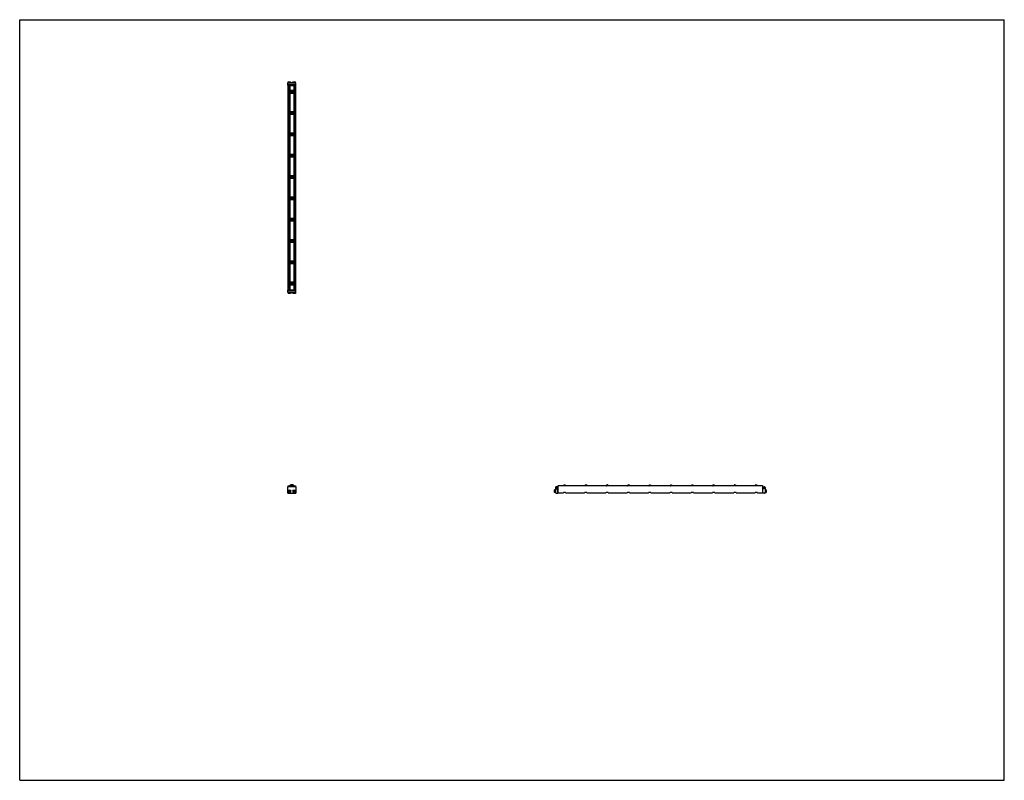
# Model space of a CAD drawing. Header units: inches. Extents: x 0 to 154, y 0 to 119.
import ezdxf

# ---------------------------------------------------------------- set-up
doc = ezdxf.new("R2010")
doc.units = ezdxf.units.IN
doc.header["$LTSCALE"] = 8.47
doc.header["$MEASUREMENT"] = 0
doc.layers.get('0').update_dxf_attribs({"linetype": 'CONTINUOUS'})
for name, color, linetype in [('240826_BL10', 7, 'CONTINUOUS'), ('240826_BL11', 7, 'CONTINUOUS'), ('240826_BL12', 7, 'CONTINUOUS'), ('240826_BL15', 7, 'CONTINUOUS'), ('240826_BL4', 7, 'CONTINUOUS'), ('240826_BL5', 7, 'CONTINUOUS'), ('240826_BL6', 7, 'CONTINUOUS'), ('240826_BL7', 7, 'CONTINUOUS'), ('240826_BL8', 7, 'CONTINUOUS'), ('240826_BL9', 7, 'CONTINUOUS'), ('240827_CAE_BL0', 7, 'CONTINUOUS'), ('240827_CAE_BL13', 7, 'CONTINUOUS'), ('2410WW_CAE_241032_BL16', 7, 'CONTINUOUS'), ('2436WW_243632_BL1', 7, 'CONTINUOUS'), ('X920693M_BL14', 7, 'CONTINUOUS'), ('X920693M_BL17', 7, 'CONTINUOUS'), ('X920693M_BL2', 7, 'CONTINUOUS'), ('X920693M_BL3', 7, 'CONTINUOUS')]:
    doc.layers.add(name, color=color, linetype=linetype)

# ---------------------------------------------------------------- blocks, each defined once
blk = doc.blocks.new('240827_CAE_BL0', base_point=(63.07, 60.81))
at = {"layer": '240827_CAE_BL0', "color": 7, "linetype": 'CONTINUOUS'}
for p, q in [((41.95, 76.7), (43.17, 76.7)), ((41.95, 76.34), (41.95, 76.7)), ((41.95, 76.59), (43.17, 76.59)), ((41.95, 76.34), (43.17, 76.34)), ((43.17, 76.34), (43.17, 76.7)), ((41.95, 44.92), (41.95, 45.92)), ((43.17, 45.92), (41.95, 45.92)), ((41.95, 44.92), (43.17, 44.92)), ((43.17, 45.92), (43.17, 44.92)), ((83.82, 45.83), (83.82, 45.01)), ((84.07, 45.92), (83.91, 45.92)), ((83.91, 44.92), (84.18, 44.92)), ((83.98, 45.75), (83.98, 45.62)), ((84.07, 45.75), (83.98, 45.75)), ((83.98, 45.62), (84.18, 45.62)), ((84.07, 45.92), (84.07, 45.75)), ((84.18, 44.92), (84.18, 45.62))]:
    blk.add_line(p, q, dxfattribs=at)
for centre, start, end in [((83.91, 45.83), 90, 180), ((83.91, 45.01), 180, 270)]:
    blk.add_arc(centre, 0.09, start, end, dxfattribs=at)
blk = doc.blocks.new('2436WW_243632_BL1', base_point=(79.08, 76.86))
at = {"layer": '2436WW_243632_BL1', "color": 7, "linetype": 'CONTINUOUS'}
for p, q in [((41.95, 108.72), (41.95, 76.72)), ((41.95, 108.72), (43.17, 108.72)), ((41.97, 108.72), (41.97, 76.72)), ((42.1, 108.72), (42.1, 107.83)), ((42.25, 108.72), (42.25, 107.91)), ((42.87, 107.91), (42.25, 107.91)), ((42.87, 108.72), (42.87, 107.91)), ((43.02, 108.72), (43.02, 107.83)), ((43.15, 108.72), (43.15, 76.72)), ((43.17, 76.72), (43.17, 108.72)), ((42.1, 107.6), (42.1, 104.5)), ((42.25, 107.53), (42.25, 104.57)), ((42.25, 107.53), (42.87, 107.53)), ((42.87, 107.53), (42.87, 104.57)), ((43.02, 107.6), (43.02, 104.5)), ((42.1, 104.27), (42.1, 101.16)), ((42.87, 104.57), (42.25, 104.57)), ((42.25, 104.2), (42.25, 101.24)), ((42.25, 104.2), (42.87, 104.2)), ((42.87, 104.2), (42.87, 101.24)), ((43.02, 104.27), (43.02, 101.16)), ((42.1, 100.94), (42.1, 97.83)), ((42.87, 101.24), (42.25, 101.24)), ((42.25, 100.86), (42.25, 97.91)), ((42.25, 100.86), (42.87, 100.86)), ((42.87, 100.86), (42.87, 97.91)), ((43.02, 100.94), (43.02, 97.83)), ((42.1, 97.6), (42.1, 94.5)), ((42.87, 97.91), (42.25, 97.91)), ((42.25, 97.53), (42.25, 94.57)), ((42.25, 97.53), (42.87, 97.53)), ((42.87, 97.53), (42.87, 94.57)), ((43.02, 97.6), (43.02, 94.5)), ((42.1, 94.27), (42.1, 91.16)), ((42.87, 94.57), (42.25, 94.57)), ((42.25, 94.2), (42.25, 91.24)), ((42.25, 94.2), (42.87, 94.2)), ((42.87, 94.2), (42.87, 91.24)), ((43.02, 94.27), (43.02, 91.16)), ((42.1, 90.94), (42.1, 87.83)), ((42.87, 91.24), (42.25, 91.24)), ((42.25, 90.86), (42.87, 90.86)), ((42.25, 90.86), (42.25, 87.91)), ((42.87, 90.86), (42.87, 87.91)), ((43.02, 90.94), (43.02, 87.83)), ((42.87, 87.91), (42.25, 87.91)), ((42.1, 87.6), (42.1, 84.5)), ((42.25, 87.53), (42.87, 87.53)), ((42.25, 87.53), (42.25, 84.57)), ((42.87, 87.53), (42.87, 84.57)), ((43.02, 87.6), (43.02, 84.5)), ((42.1, 84.27), (42.1, 81.16)), ((42.87, 84.57), (42.25, 84.57)), ((42.25, 84.2), (42.87, 84.2)), ((42.25, 84.2), (42.25, 81.24)), ((42.87, 84.2), (42.87, 81.24)), ((43.02, 84.27), (43.02, 81.16)), ((42.1, 80.94), (42.1, 77.83)), ((42.87, 81.24), (42.25, 81.24)), ((42.25, 80.86), (42.87, 80.86)), ((42.25, 80.86), (42.25, 77.91)), ((42.87, 80.86), (42.87, 77.91)), ((43.02, 80.94), (43.02, 77.83)), ((42.1, 77.6), (42.1, 76.72)), ((42.87, 77.91), (42.25, 77.91)), ((42.25, 77.53), (42.87, 77.53)), ((42.25, 77.53), (42.25, 76.72)), ((42.87, 77.53), (42.87, 76.72)), ((43.02, 77.6), (43.02, 76.72)), ((41.96, 76.72), (41.95, 76.72)), ((41.97, 76.72), (43.17, 76.72)), ((41.97, 45.92), (41.97, 46.05)), ((41.97, 46.05), (42.1, 46.05)), ((42.1, 46.05), (42.1, 45.92)), ((43.02, 45.92), (43.02, 46.05)), ((43.02, 46.05), (43.15, 46.05)), ((43.15, 46.05), (43.15, 45.92)), ((84.2, 46.08), (84.2, 46.11)), ((84.2, 46.11), (85.02, 46.11)), ((84.2, 45), (84.2, 46.05)), ((116.2, 46.05), (84.2, 46.05)), ((84.2, 45), (85.03, 45)), ((85.02, 46.11), (85.02, 46.05)), ((85.38, 45), (88.36, 45)), ((85.39, 46.05), (85.39, 46.11)), ((85.39, 46.11), (88.35, 46.11)), ((88.35, 46.11), (88.35, 46.05)), ((88.71, 45), (91.69, 45)), ((88.72, 46.05), (88.72, 46.11)), ((88.72, 46.11), (91.68, 46.11)), ((91.68, 46.11), (91.68, 46.05)), ((92.05, 45), (95.03, 45)), ((92.06, 46.05), (92.06, 46.11)), ((92.06, 46.11), (95.02, 46.11)), ((95.02, 46.11), (95.02, 46.05)), ((95.38, 45), (98.36, 45)), ((95.39, 46.05), (95.39, 46.11)), ((95.39, 46.11), (98.35, 46.11)), ((98.35, 46.11), (98.35, 46.05)), ((98.71, 45), (101.69, 45)), ((98.72, 46.05), (98.72, 46.11)), ((98.72, 46.11), (101.68, 46.11)), ((101.68, 46.11), (101.68, 46.05)), ((102.05, 45), (105.03, 45)), ((102.06, 46.11), (105.02, 46.11)), ((102.06, 46.05), (102.06, 46.11)), ((105.02, 46.11), (105.02, 46.05)), ((105.38, 45), (108.36, 45)), ((105.39, 46.11), (108.35, 46.11)), ((105.39, 46.05), (105.39, 46.11)), ((108.35, 46.11), (108.35, 46.05)), ((108.71, 45), (111.69, 45)), ((108.72, 46.11), (111.68, 46.11)), ((108.72, 46.05), (108.72, 46.11)), ((111.68, 46.11), (111.68, 46.05)), ((112.05, 45), (115.03, 45)), ((112.06, 46.11), (115.02, 46.11)), ((112.06, 46.05), (112.06, 46.11)), ((115.02, 46.11), (115.02, 46.05)), ((115.38, 45), (116.2, 45)), ((115.39, 46.11), (116.2, 46.11)), ((115.39, 46.05), (115.39, 46.11)), ((116.2, 46.11), (116.2, 45))]:
    blk.add_line(p, q, dxfattribs=at)
for centre, radius, start, end in [((42.25, 107.72), 0.188, 90, 270), ((42.87, 107.72), 0.188, 270, 90), ((42.25, 104.38), 0.188, 90, 270), ((42.87, 104.38), 0.188, 270, 90), ((42.25, 101.05), 0.188, 90, 270), ((42.87, 101.05), 0.188, 270, 90), ((42.25, 97.72), 0.188, 90, 270), ((42.87, 97.72), 0.188, 270, 90), ((42.25, 94.38), 0.188, 90, 270), ((42.87, 94.38), 0.188, 270, 90), ((42.25, 91.05), 0.188, 90, 270), ((42.87, 91.05), 0.188, 270, 90), ((42.25, 87.72), 0.188, 90, 270), ((42.87, 87.72), 0.188, 270, 90), ((42.25, 84.38), 0.188, 90, 270), ((42.87, 84.38), 0.188, 270, 90), ((42.25, 81.05), 0.188, 90, 270), ((42.87, 81.05), 0.188, 270, 90), ((42.25, 77.72), 0.188, 90, 270), ((42.87, 77.72), 0.188, 270, 90), ((42.19, 45.23), 0.233, 177.7393, 181.3717), ((42.56, 45.8), 0.312, 23.6337, 156.3674), ((42.56, 45.8), 0.161, 51.4637, 128.5483), ((42.94, 45.23), 0.233, 356.9736, 7.3249)]:
    blk.add_arc(centre, radius, start, end, dxfattribs=at)
for points, knots in [([(85.2, 45.04), (85.18, 45.04), (85.15, 45.03), (85.1, 45.02), (85.07, 45.01), (85.05, 45.01), (85.04, 45), (85.03, 45), (85.03, 45)], [0, 0, 0, 0, 0.317915, 0.607577, 0.734261, 0.844276, 0.9339, 1, 1, 1, 1]), ([(85.37, 45), (85.37, 45), (85.36, 45.01), (85.34, 45.01), (85.3, 45.02), (85.26, 45.03), (85.22, 45.04), (85.2, 45.04)], [0, 0, 0, 0, 0.077104, 0.17353, 0.412551, 0.694728, 1, 1, 1, 1]), ([(85.38, 45), (85.38, 45), (85.38, 45), (85.38, 45), (85.37, 45)], [0, 0, 0, 0, 0.226322, 1, 1, 1, 1]), ([(88.54, 45.04), (88.52, 45.04), (88.48, 45.03), (88.44, 45.02), (88.41, 45.01), (88.39, 45.01), (88.37, 45), (88.36, 45), (88.36, 45)], [0, 0, 0, 0, 0.317915, 0.607577, 0.734261, 0.844276, 0.9339, 1, 1, 1, 1]), ([(88.71, 45), (88.7, 45), (88.69, 45.01), (88.67, 45.01), (88.64, 45.02), (88.59, 45.03), (88.55, 45.04), (88.54, 45.04)], [0, 0, 0, 0, 0.077104, 0.17353, 0.412551, 0.694728, 1, 1, 1, 1]), ([(88.71, 45), (88.71, 45), (88.71, 45), (88.71, 45), (88.71, 45)], [0, 0, 0, 0, 0.226322, 1, 1, 1, 1]), ([(91.87, 45.04), (91.85, 45.04), (91.81, 45.03), (91.77, 45.02), (91.74, 45.01), (91.72, 45.01), (91.71, 45), (91.7, 45), (91.69, 45)], [0, 0, 0, 0, 0.317915, 0.607577, 0.734261, 0.844276, 0.9339, 1, 1, 1, 1]), ([(92.04, 45), (92.04, 45), (92.03, 45.01), (92, 45.01), (91.97, 45.02), (91.92, 45.03), (91.89, 45.04), (91.87, 45.04)], [0, 0, 0, 0, 0.077104, 0.17353, 0.412551, 0.694728, 1, 1, 1, 1]), ([(92.05, 45), (92.05, 45), (92.04, 45), (92.04, 45), (92.04, 45)], [0, 0, 0, 0, 0.226322, 1, 1, 1, 1]), ([(95.2, 45.04), (95.18, 45.04), (95.15, 45.03), (95.1, 45.02), (95.07, 45.01), (95.05, 45.01), (95.04, 45), (95.03, 45), (95.03, 45)], [0, 0, 0, 0, 0.317915, 0.607577, 0.734261, 0.844276, 0.9339, 1, 1, 1, 1]), ([(95.37, 45), (95.37, 45), (95.36, 45.01), (95.34, 45.01), (95.3, 45.02), (95.26, 45.03), (95.22, 45.04), (95.2, 45.04)], [0, 0, 0, 0, 0.077104, 0.17353, 0.412551, 0.694728, 1, 1, 1, 1]), ([(95.38, 45), (95.38, 45), (95.38, 45), (95.38, 45), (95.37, 45)], [0, 0, 0, 0, 0.226322, 1, 1, 1, 1]), ([(98.54, 45.04), (98.52, 45.04), (98.48, 45.03), (98.44, 45.02), (98.41, 45.01), (98.39, 45.01), (98.37, 45), (98.36, 45), (98.36, 45)], [0, 0, 0, 0, 0.317915, 0.607577, 0.734261, 0.844276, 0.9339, 1, 1, 1, 1]), ([(98.71, 45), (98.7, 45), (98.69, 45.01), (98.67, 45.01), (98.64, 45.02), (98.59, 45.03), (98.55, 45.04), (98.54, 45.04)], [0, 0, 0, 0, 0.077104, 0.17353, 0.412551, 0.694728, 1, 1, 1, 1]), ([(98.71, 45), (98.71, 45), (98.71, 45), (98.71, 45), (98.71, 45)], [0, 0, 0, 0, 0.226322, 1, 1, 1, 1]), ([(101.87, 45.04), (101.85, 45.04), (101.81, 45.03), (101.77, 45.02), (101.74, 45.01), (101.72, 45.01), (101.71, 45), (101.7, 45), (101.69, 45)], [0, 0, 0, 0, 0.317915, 0.607577, 0.734261, 0.844276, 0.9339, 1, 1, 1, 1]), ([(102.04, 45), (102.04, 45), (102.03, 45.01), (102, 45.01), (101.97, 45.02), (101.92, 45.03), (101.89, 45.04), (101.87, 45.04)], [0, 0, 0, 0, 0.077104, 0.17353, 0.412551, 0.694728, 1, 1, 1, 1]), ([(102.05, 45), (102.05, 45), (102.04, 45), (102.04, 45), (102.04, 45)], [0, 0, 0, 0, 0.226322, 1, 1, 1, 1]), ([(105.2, 45.04), (105.18, 45.04), (105.15, 45.03), (105.1, 45.02), (105.07, 45.01), (105.05, 45.01), (105.04, 45), (105.03, 45), (105.03, 45)], [0, 0, 0, 0, 0.317915, 0.607577, 0.734261, 0.844276, 0.9339, 1, 1, 1, 1]), ([(105.37, 45), (105.37, 45), (105.36, 45.01), (105.34, 45.01), (105.3, 45.02), (105.26, 45.03), (105.22, 45.04), (105.2, 45.04)], [0, 0, 0, 0, 0.077104, 0.17353, 0.412551, 0.694728, 1, 1, 1, 1]), ([(105.38, 45), (105.38, 45), (105.38, 45), (105.38, 45), (105.37, 45)], [0, 0, 0, 0, 0.226322, 1, 1, 1, 1]), ([(108.54, 45.04), (108.52, 45.04), (108.48, 45.03), (108.44, 45.02), (108.41, 45.01), (108.39, 45.01), (108.37, 45), (108.36, 45), (108.36, 45)], [0, 0, 0, 0, 0.317915, 0.607577, 0.734261, 0.844276, 0.9339, 1, 1, 1, 1]), ([(108.71, 45), (108.7, 45), (108.69, 45.01), (108.67, 45.01), (108.64, 45.02), (108.59, 45.03), (108.55, 45.04), (108.54, 45.04)], [0, 0, 0, 0, 0.077104, 0.17353, 0.412551, 0.694728, 1, 1, 1, 1]), ([(108.71, 45), (108.71, 45), (108.71, 45), (108.71, 45), (108.71, 45)], [0, 0, 0, 0, 0.226322, 1, 1, 1, 1]), ([(111.87, 45.04), (111.85, 45.04), (111.81, 45.03), (111.77, 45.02), (111.74, 45.01), (111.72, 45.01), (111.71, 45), (111.7, 45), (111.69, 45)], [0, 0, 0, 0, 0.317915, 0.607577, 0.734261, 0.844276, 0.9339, 1, 1, 1, 1]), ([(112.04, 45), (112.04, 45), (112.03, 45.01), (112, 45.01), (111.97, 45.02), (111.92, 45.03), (111.89, 45.04), (111.87, 45.04)], [0, 0, 0, 0, 0.077104, 0.17353, 0.412551, 0.694728, 1, 1, 1, 1]), ([(112.05, 45), (112.05, 45), (112.04, 45), (112.04, 45), (112.04, 45)], [0, 0, 0, 0, 0.226322, 1, 1, 1, 1]), ([(115.2, 45.04), (115.18, 45.04), (115.15, 45.03), (115.1, 45.02), (115.07, 45.01), (115.05, 45.01), (115.04, 45), (115.03, 45), (115.03, 45)], [0, 0, 0, 0, 0.317915, 0.607577, 0.734261, 0.844276, 0.9339, 1, 1, 1, 1]), ([(115.37, 45), (115.37, 45), (115.36, 45.01), (115.34, 45.01), (115.3, 45.02), (115.26, 45.03), (115.22, 45.04), (115.2, 45.04)], [0, 0, 0, 0, 0.077104, 0.17353, 0.412551, 0.694728, 1, 1, 1, 1]), ([(115.38, 45), (115.38, 45), (115.38, 45), (115.38, 45), (115.37, 45)], [0, 0, 0, 0, 0.226322, 1, 1, 1, 1])]:
    blk.add_open_spline(points, degree=3, knots=knots, dxfattribs=at)
blk = doc.blocks.new('X920693M_BL2', base_point=(42.19, 60.88))
at = {"layer": 'X920693M_BL2', "color": 7, "linetype": 'CONTINUOUS'}
for p, q in [((41.99, 76.34), (41.99, 76.18)), ((42.38, 76.18), (41.99, 76.18)), ((42.07, 76.7), (42.07, 76.72)), ((42.3, 76.7), (42.3, 76.72)), ((42.38, 76.34), (42.38, 76.18)), ((42.1, 45.26), (42.17, 45.32)), ((42.1, 45.26), (42.12, 45.17)), ((42.21, 45.15), (42.12, 45.17)), ((42.17, 45.32), (42.25, 45.3)), ((42.27, 45.21), (42.21, 45.15)), ((42.27, 45.21), (42.25, 45.3))]:
    blk.add_line(p, q, dxfattribs=at)
blk.add_circle((42.19, 45.23), 0.197, dxfattribs=at)
blk = doc.blocks.new('X920693M_BL3', base_point=(63.47, 60.88))
at = {"layer": 'X920693M_BL3', "color": 7, "linetype": 'CONTINUOUS'}
for p, q in [((42.74, 76.34), (42.74, 76.18)), ((43.13, 76.18), (42.74, 76.18)), ((42.82, 76.72), (42.82, 76.7)), ((43.05, 76.72), (43.05, 76.7)), ((43.13, 76.34), (43.13, 76.18)), ((42.86, 45.28), (42.94, 45.33)), ((42.86, 45.28), (42.86, 45.19)), ((42.94, 45.14), (42.86, 45.19)), ((42.94, 45.33), (43.02, 45.28)), ((43.02, 45.19), (42.94, 45.14)), ((43.02, 45.19), (43.02, 45.28)), ((83.66, 45.04), (83.66, 45.43)), ((83.82, 45.43), (83.66, 45.43)), ((83.82, 45.04), (83.66, 45.04)), ((84.18, 45.35), (84.2, 45.35)), ((84.18, 45.12), (84.2, 45.12))]:
    blk.add_line(p, q, dxfattribs=at)
blk.add_circle((42.94, 45.23), 0.197, dxfattribs=at)
blk = doc.blocks.new('240826_BL4', base_point=(63.72, 61.6))
at = {"layer": '240826_BL4', "color": 7, "linetype": 'CONTINUOUS'}
for p, q in [((42.12, 77.8), (42.12, 77.63)), ((42.14, 77.82), (42.98, 77.82)), ((42.98, 77.62), (42.14, 77.62)), ((42.31, 77.84), (42.81, 77.84)), ((42.31, 77.84), (42.31, 77.82)), ((42.31, 77.62), (42.31, 77.6)), ((42.81, 77.6), (42.31, 77.6)), ((42.81, 77.84), (42.81, 77.82)), ((42.81, 77.62), (42.81, 77.6)), ((43, 77.8), (43, 77.63)), ((85.1, 46.22), (85.1, 46.05)), ((85.12, 46.23), (85.29, 46.23)), ((85.3, 46.22), (85.3, 46.05)), ((85.09, 46.05), (85.1, 46.05)), ((85.32, 46.05), (85.3, 46.05))]:
    blk.add_line(p, q, dxfattribs=at)
for centre, radius, start, end in [((42.14, 77.8), 0.015, 90, 180), ((42.14, 77.63), 0.015, 180, 270), ((42.98, 77.8), 0.015, 0, 90), ((42.98, 77.63), 0.015, 270, 360), ((42.56, 45.8), 0.438, 16.6092, 163.3908), ((85.12, 46.22), 0.015, 90, 180), ((85.29, 46.22), 0.015, 0, 90), ((42.56, 45.8), 0.33, 22.2774, 157.7229), ((42.56, 45.8), 0.322, 22.8534, 157.1465)]:
    blk.add_arc(centre, radius, start, end, dxfattribs=at)
blk = doc.blocks.new('240826_BL5', base_point=(65.39, 63.61))
at = {"layer": '240826_BL5', "color": 7, "linetype": 'CONTINUOUS'}
for p, q in [((42.12, 81.14), (42.12, 80.97)), ((42.14, 81.15), (42.98, 81.15)), ((42.98, 80.95), (42.14, 80.95)), ((42.31, 81.17), (42.81, 81.17)), ((42.31, 81.17), (42.31, 81.15)), ((42.31, 80.95), (42.31, 80.93)), ((42.81, 80.93), (42.31, 80.93)), ((42.81, 81.17), (42.81, 81.15)), ((42.81, 80.95), (42.81, 80.93)), ((43, 81.14), (43, 80.97)), ((88.44, 46.22), (88.44, 46.05)), ((88.45, 46.23), (88.62, 46.23)), ((88.64, 46.22), (88.64, 46.05)), ((88.42, 46.05), (88.44, 46.05)), ((88.65, 46.05), (88.64, 46.05))]:
    blk.add_line(p, q, dxfattribs=at)
for centre, start, end in [((42.14, 81.14), 90, 180), ((42.14, 80.97), 180, 270), ((42.98, 81.14), 0, 90), ((42.98, 80.97), 270, 360), ((88.45, 46.22), 90, 180), ((88.62, 46.22), 0, 90)]:
    blk.add_arc(centre, 0.015, start, end, dxfattribs=at)
blk = doc.blocks.new('240826_BL6', base_point=(67.06, 65.27))
at = {"layer": '240826_BL6', "color": 7, "linetype": 'CONTINUOUS'}
for p, q in [((42.12, 84.47), (42.12, 84.3)), ((42.14, 84.48), (42.98, 84.48)), ((42.98, 84.28), (42.14, 84.28)), ((42.31, 84.5), (42.81, 84.5)), ((42.31, 84.5), (42.31, 84.48)), ((42.31, 84.28), (42.31, 84.27)), ((42.81, 84.27), (42.31, 84.27)), ((42.81, 84.5), (42.81, 84.48)), ((42.81, 84.28), (42.81, 84.27)), ((43, 84.47), (43, 84.3)), ((91.77, 46.22), (91.77, 46.05)), ((91.78, 46.23), (91.95, 46.23)), ((91.97, 46.22), (91.97, 46.05)), ((91.75, 46.05), (91.77, 46.05)), ((91.99, 46.05), (91.97, 46.05))]:
    blk.add_line(p, q, dxfattribs=at)
for centre, start, end in [((42.14, 84.47), 90, 180), ((42.14, 84.3), 180, 270), ((42.98, 84.47), 0, 90), ((42.98, 84.3), 270, 360), ((91.78, 46.22), 90, 180), ((91.95, 46.22), 0, 90)]:
    blk.add_arc(centre, 0.015, start, end, dxfattribs=at)
blk = doc.blocks.new('240826_BL7', base_point=(68.72, 66.94))
at = {"layer": '240826_BL7', "color": 7, "linetype": 'CONTINUOUS'}
for p, q in [((42.12, 87.8), (42.12, 87.63)), ((42.14, 87.82), (42.98, 87.82)), ((42.31, 87.84), (42.81, 87.84)), ((42.31, 87.84), (42.31, 87.82)), ((42.81, 87.84), (42.81, 87.82)), ((43, 87.8), (43, 87.63)), ((42.98, 87.62), (42.14, 87.62)), ((42.31, 87.62), (42.31, 87.6)), ((42.81, 87.6), (42.31, 87.6)), ((42.81, 87.62), (42.81, 87.6)), ((95.1, 46.22), (95.1, 46.05)), ((95.12, 46.23), (95.29, 46.23)), ((95.3, 46.22), (95.3, 46.05)), ((95.09, 46.05), (95.1, 46.05)), ((95.32, 46.05), (95.3, 46.05))]:
    blk.add_line(p, q, dxfattribs=at)
for centre, start, end in [((42.14, 87.8), 90, 180), ((42.98, 87.8), 0, 90), ((42.14, 87.63), 180, 270), ((42.98, 87.63), 270, 360), ((95.12, 46.22), 90, 180), ((95.29, 46.22), 0, 90)]:
    blk.add_arc(centre, 0.015, start, end, dxfattribs=at)
blk = doc.blocks.new('240826_BL8', base_point=(78.72, 76.94))
at = {"layer": '240826_BL8', "color": 7, "linetype": 'CONTINUOUS'}
for p, q in [((42.12, 107.8), (42.12, 107.63)), ((42.14, 107.82), (42.98, 107.82)), ((42.31, 107.84), (42.31, 107.82)), ((42.31, 107.84), (42.81, 107.84)), ((42.81, 107.84), (42.81, 107.82)), ((43, 107.8), (43, 107.63)), ((42.98, 107.62), (42.14, 107.62)), ((42.31, 107.62), (42.31, 107.6)), ((42.81, 107.6), (42.31, 107.6)), ((42.81, 107.62), (42.81, 107.6)), ((115.1, 46.22), (115.1, 46.05)), ((115.12, 46.23), (115.29, 46.23)), ((115.3, 46.22), (115.3, 46.05)), ((115.09, 46.05), (115.1, 46.05)), ((115.32, 46.05), (115.3, 46.05))]:
    blk.add_line(p, q, dxfattribs=at)
for centre, start, end in [((42.14, 107.8), 90, 180), ((42.98, 107.8), 0, 90), ((42.14, 107.63), 180, 270), ((42.98, 107.63), 270, 360), ((115.12, 46.22), 90, 180), ((115.29, 46.22), 0, 90)]:
    blk.add_arc(centre, 0.015, start, end, dxfattribs=at)
blk = doc.blocks.new('240826_BL9', base_point=(77.06, 75.27))
at = {"layer": '240826_BL9', "color": 7, "linetype": 'CONTINUOUS'}
for p, q in [((42.12, 104.47), (42.12, 104.3)), ((42.14, 104.48), (42.98, 104.48)), ((42.98, 104.28), (42.14, 104.28)), ((42.31, 104.5), (42.31, 104.48)), ((42.31, 104.5), (42.81, 104.5)), ((42.31, 104.28), (42.31, 104.27)), ((42.81, 104.27), (42.31, 104.27)), ((42.81, 104.5), (42.81, 104.48)), ((42.81, 104.28), (42.81, 104.27)), ((43, 104.47), (43, 104.3)), ((111.77, 46.22), (111.77, 46.05)), ((111.78, 46.23), (111.95, 46.23)), ((111.97, 46.22), (111.97, 46.05)), ((111.75, 46.05), (111.77, 46.05)), ((111.99, 46.05), (111.97, 46.05))]:
    blk.add_line(p, q, dxfattribs=at)
for centre, start, end in [((42.14, 104.47), 90, 180), ((42.14, 104.3), 180, 270), ((42.98, 104.47), 0, 90), ((42.98, 104.3), 270, 360), ((111.78, 46.22), 90, 180), ((111.95, 46.22), 0, 90)]:
    blk.add_arc(centre, 0.015, start, end, dxfattribs=at)
blk = doc.blocks.new('240826_BL10', base_point=(75.39, 73.61))
at = {"layer": '240826_BL10', "color": 7, "linetype": 'CONTINUOUS'}
for p, q in [((42.12, 101.14), (42.12, 100.97)), ((42.14, 101.15), (42.98, 101.15)), ((42.98, 100.95), (42.14, 100.95)), ((42.31, 101.17), (42.31, 101.15)), ((42.31, 101.17), (42.81, 101.17)), ((42.31, 100.95), (42.31, 100.93)), ((42.81, 100.93), (42.31, 100.93)), ((42.81, 101.17), (42.81, 101.15)), ((42.81, 100.95), (42.81, 100.93)), ((43, 101.14), (43, 100.97)), ((108.44, 46.22), (108.44, 46.05)), ((108.45, 46.23), (108.62, 46.23)), ((108.64, 46.22), (108.64, 46.05)), ((108.42, 46.05), (108.44, 46.05)), ((108.65, 46.05), (108.64, 46.05))]:
    blk.add_line(p, q, dxfattribs=at)
for centre, start, end in [((42.14, 101.14), 90, 180), ((42.14, 100.97), 180, 270), ((42.98, 101.14), 0, 90), ((42.98, 100.97), 270, 360), ((108.45, 46.22), 90, 180), ((108.62, 46.22), 0, 90)]:
    blk.add_arc(centre, 0.015, start, end, dxfattribs=at)
blk = doc.blocks.new('240826_BL11', base_point=(73.72, 71.94))
at = {"layer": '240826_BL11', "color": 7, "linetype": 'CONTINUOUS'}
for p, q in [((42.12, 97.8), (42.12, 97.63)), ((42.14, 97.82), (42.98, 97.82)), ((42.98, 97.62), (42.14, 97.62)), ((42.31, 97.84), (42.31, 97.82)), ((42.31, 97.84), (42.81, 97.84)), ((42.31, 97.62), (42.31, 97.6)), ((42.81, 97.6), (42.31, 97.6)), ((42.81, 97.84), (42.81, 97.82)), ((42.81, 97.62), (42.81, 97.6)), ((43, 97.8), (43, 97.63)), ((105.1, 46.22), (105.1, 46.05)), ((105.12, 46.23), (105.29, 46.23)), ((105.3, 46.22), (105.3, 46.05)), ((105.09, 46.05), (105.1, 46.05)), ((105.32, 46.05), (105.3, 46.05))]:
    blk.add_line(p, q, dxfattribs=at)
for centre, start, end in [((42.14, 97.8), 90, 180), ((42.14, 97.63), 180, 270), ((42.98, 97.8), 0, 90), ((42.98, 97.63), 270, 360), ((105.12, 46.22), 90, 180), ((105.29, 46.22), 0, 90)]:
    blk.add_arc(centre, 0.015, start, end, dxfattribs=at)
blk = doc.blocks.new('240826_BL12', base_point=(70.39, 68.61))
at = {"layer": '240826_BL12', "color": 7, "linetype": 'CONTINUOUS'}
for p, q in [((42.12, 91.14), (42.12, 90.97)), ((42.14, 91.15), (42.98, 91.15)), ((42.98, 90.95), (42.14, 90.95)), ((42.31, 91.17), (42.81, 91.17)), ((42.31, 91.17), (42.31, 91.15)), ((42.31, 90.95), (42.31, 90.93)), ((42.81, 90.93), (42.31, 90.93)), ((42.81, 91.17), (42.81, 91.15)), ((42.81, 90.95), (42.81, 90.93)), ((43, 91.14), (43, 90.97)), ((98.44, 46.22), (98.44, 46.05)), ((98.45, 46.23), (98.62, 46.23)), ((98.64, 46.22), (98.64, 46.05)), ((98.42, 46.05), (98.44, 46.05)), ((98.65, 46.05), (98.64, 46.05))]:
    blk.add_line(p, q, dxfattribs=at)
for centre, start, end in [((42.14, 91.14), 90, 180), ((42.14, 90.97), 180, 270), ((42.98, 91.14), 0, 90), ((42.98, 90.97), 270, 360), ((98.45, 46.22), 90, 180), ((98.62, 46.22), 0, 90)]:
    blk.add_arc(centre, 0.015, start, end, dxfattribs=at)
blk = doc.blocks.new('240827_CAE_BL13', base_point=(79.27, 77.01))
at = {"layer": '240827_CAE_BL13', "color": 7, "linetype": 'CONTINUOUS'}
for p, q in [((41.95, 108.74), (41.95, 109.1)), ((43.17, 109.1), (41.95, 109.1)), ((43.17, 108.85), (41.95, 108.85)), ((43.17, 108.74), (41.95, 108.74)), ((43.17, 108.74), (43.17, 109.1)), ((116.43, 45.62), (116.23, 45.62)), ((116.23, 44.92), (116.23, 45.62)), ((116.5, 44.92), (116.23, 44.92)), ((116.34, 45.92), (116.5, 45.92)), ((116.34, 45.92), (116.34, 45.75)), ((116.34, 45.75), (116.43, 45.75)), ((116.43, 45.75), (116.43, 45.62)), ((116.59, 45.83), (116.59, 45.01))]:
    blk.add_line(p, q, dxfattribs=at)
for centre, start, end in [((116.5, 45.83), 0, 90), ((116.5, 45.01), 270, 360)]:
    blk.add_arc(centre, 0.09, start, end, dxfattribs=at)
blk = doc.blocks.new('X920693M_BL14', base_point=(42.19, 108.99))
at = {"layer": 'X920693M_BL14', "color": 7, "linetype": 'CONTINUOUS'}
for p, q in [((41.99, 109.1), (41.99, 109.26)), ((41.99, 109.26), (42.38, 109.26)), ((42.07, 108.74), (42.07, 108.72)), ((42.3, 108.74), (42.3, 108.72)), ((42.38, 109.1), (42.38, 109.26))]:
    blk.add_line(p, q, dxfattribs=at)
blk = doc.blocks.new('240826_BL15', base_point=(72.06, 70.27))
at = {"layer": '240826_BL15', "color": 7, "linetype": 'CONTINUOUS'}
for p, q in [((42.12, 94.47), (42.12, 94.3)), ((42.14, 94.48), (42.98, 94.48)), ((42.98, 94.28), (42.14, 94.28)), ((42.31, 94.5), (42.31, 94.48)), ((42.31, 94.5), (42.81, 94.5)), ((42.31, 94.28), (42.31, 94.27)), ((42.81, 94.27), (42.31, 94.27)), ((42.81, 94.5), (42.81, 94.48)), ((42.81, 94.28), (42.81, 94.27)), ((43, 94.47), (43, 94.3)), ((101.77, 46.22), (101.77, 46.05)), ((101.78, 46.23), (101.95, 46.23)), ((101.97, 46.22), (101.97, 46.05)), ((101.75, 46.05), (101.77, 46.05)), ((101.99, 46.05), (101.97, 46.05))]:
    blk.add_line(p, q, dxfattribs=at)
for centre, start, end in [((42.14, 94.47), 90, 180), ((42.14, 94.3), 180, 270), ((42.98, 94.47), 0, 90), ((42.98, 94.3), 270, 360), ((101.78, 46.22), 90, 180), ((101.95, 46.22), 0, 90)]:
    blk.add_arc(centre, 0.015, start, end, dxfattribs=at)
blk = doc.blocks.new('2410WW_CAE_241032_BL16', base_point=(42.56, 76.85))
at = {"layer": '2410WW_CAE_241032_BL16', "color": 7, "linetype": 'CONTINUOUS'}
for p, q in [((42.41, 107.91), (42.41, 107.84)), ((42.72, 107.91), (42.72, 107.84)), ((42.41, 107.6), (42.41, 107.53)), ((42.72, 107.6), (42.72, 107.53)), ((42.41, 104.57), (42.41, 104.5)), ((42.41, 104.27), (42.41, 104.2)), ((42.72, 104.57), (42.72, 104.5)), ((42.72, 104.27), (42.72, 104.2)), ((42.41, 101.24), (42.41, 101.17)), ((42.41, 100.93), (42.41, 100.86)), ((42.72, 101.24), (42.72, 101.17)), ((42.72, 100.93), (42.72, 100.86)), ((42.41, 97.91), (42.41, 97.84)), ((42.41, 97.6), (42.41, 97.53)), ((42.72, 97.91), (42.72, 97.84)), ((42.72, 97.6), (42.72, 97.53)), ((42.41, 94.57), (42.41, 94.5)), ((42.41, 94.27), (42.41, 94.2)), ((42.72, 94.57), (42.72, 94.5)), ((42.72, 94.27), (42.72, 94.2)), ((42.41, 91.24), (42.41, 91.17)), ((42.41, 90.93), (42.41, 90.86)), ((42.72, 91.24), (42.72, 91.17)), ((42.72, 90.93), (42.72, 90.86)), ((42.41, 87.91), (42.41, 87.84)), ((42.72, 87.91), (42.72, 87.84)), ((42.41, 87.6), (42.41, 87.53)), ((42.72, 87.6), (42.72, 87.53)), ((42.41, 84.57), (42.41, 84.5)), ((42.41, 84.27), (42.41, 84.2)), ((42.72, 84.57), (42.72, 84.5)), ((42.72, 84.27), (42.72, 84.2)), ((42.41, 81.24), (42.41, 81.17)), ((42.41, 80.93), (42.41, 80.86)), ((42.72, 81.24), (42.72, 81.17)), ((42.72, 80.93), (42.72, 80.86)), ((42.41, 77.91), (42.41, 77.84)), ((42.41, 77.6), (42.41, 77.53)), ((42.72, 77.91), (42.72, 77.84)), ((42.72, 77.6), (42.72, 77.53))]:
    blk.add_line(p, q, dxfattribs=at)
blk.add_arc((42.56, 45.8), 0.155, 53.9868, 126.0132, dxfattribs=at)
blk = doc.blocks.new('X920693M_BL17', base_point=(79.74, 77.15))
at = {"layer": 'X920693M_BL17', "color": 7, "linetype": 'CONTINUOUS'}
for p, q in [((42.74, 109.1), (42.74, 109.26)), ((42.74, 109.26), (43.13, 109.26)), ((42.82, 108.74), (42.82, 108.72)), ((43.05, 108.74), (43.05, 108.72)), ((43.13, 109.1), (43.13, 109.26)), ((116.23, 45.35), (116.2, 45.35)), ((116.23, 45.12), (116.2, 45.12)), ((116.59, 45.43), (116.74, 45.43)), ((116.59, 45.04), (116.74, 45.04)), ((116.74, 45.43), (116.74, 45.04))]:
    blk.add_line(p, q, dxfattribs=at)

msp = doc.modelspace()

# ---------------------------------------------------------------- linework, layer by layer
at = {"color": 7, "linetype": 'CONTINUOUS'}
for p, q in [((0, 0), (0, 119)), ((0, 119), (154, 119)), ((154, 0), (154, 119)), ((0, 0), (154, 0))]:
    msp.add_line(p, q, dxfattribs=at)

# ---------------------------------------------------------------- block references
at = {"layer": '240826_BL10'}
msp.add_blockref('240826_BL10', (75.39, 73.61), dxfattribs=at)
at = {"layer": '240826_BL11'}
msp.add_blockref('240826_BL11', (73.72, 71.94), dxfattribs=at)
at = {"layer": '240826_BL12'}
msp.add_blockref('240826_BL12', (70.39, 68.61), dxfattribs=at)
at = {"layer": '240826_BL15'}
msp.add_blockref('240826_BL15', (72.06, 70.27), dxfattribs=at)
at = {"layer": '240826_BL4'}
msp.add_blockref('240826_BL4', (63.72, 61.6), dxfattribs=at)
at = {"layer": '240826_BL5'}
msp.add_blockref('240826_BL5', (65.39, 63.61), dxfattribs=at)
at = {"layer": '240826_BL6'}
msp.add_blockref('240826_BL6', (67.06, 65.27), dxfattribs=at)
at = {"layer": '240826_BL7'}
msp.add_blockref('240826_BL7', (68.72, 66.94), dxfattribs=at)
at = {"layer": '240826_BL8'}
msp.add_blockref('240826_BL8', (78.72, 76.94), dxfattribs=at)
at = {"layer": '240826_BL9'}
msp.add_blockref('240826_BL9', (77.06, 75.27), dxfattribs=at)
at = {"layer": '240827_CAE_BL0'}
msp.add_blockref('240827_CAE_BL0', (63.07, 60.81), dxfattribs=at)
at = {"layer": '240827_CAE_BL13'}
msp.add_blockref('240827_CAE_BL13', (79.27, 77.01), dxfattribs=at)
at = {"layer": '2410WW_CAE_241032_BL16'}
msp.add_blockref('2410WW_CAE_241032_BL16', (42.56, 76.85), dxfattribs=at)
at = {"layer": '2436WW_243632_BL1'}
msp.add_blockref('2436WW_243632_BL1', (79.08, 76.86), dxfattribs=at)
at = {"layer": 'X920693M_BL14'}
msp.add_blockref('X920693M_BL14', (42.19, 108.99), dxfattribs=at)
at = {"layer": 'X920693M_BL17'}
msp.add_blockref('X920693M_BL17', (79.74, 77.15), dxfattribs=at)
at = {"layer": 'X920693M_BL2'}
msp.add_blockref('X920693M_BL2', (42.19, 60.88), dxfattribs=at)
at = {"layer": 'X920693M_BL3'}
msp.add_blockref('X920693M_BL3', (63.47, 60.88), dxfattribs=at)

doc.saveas('drawing.dxf')
